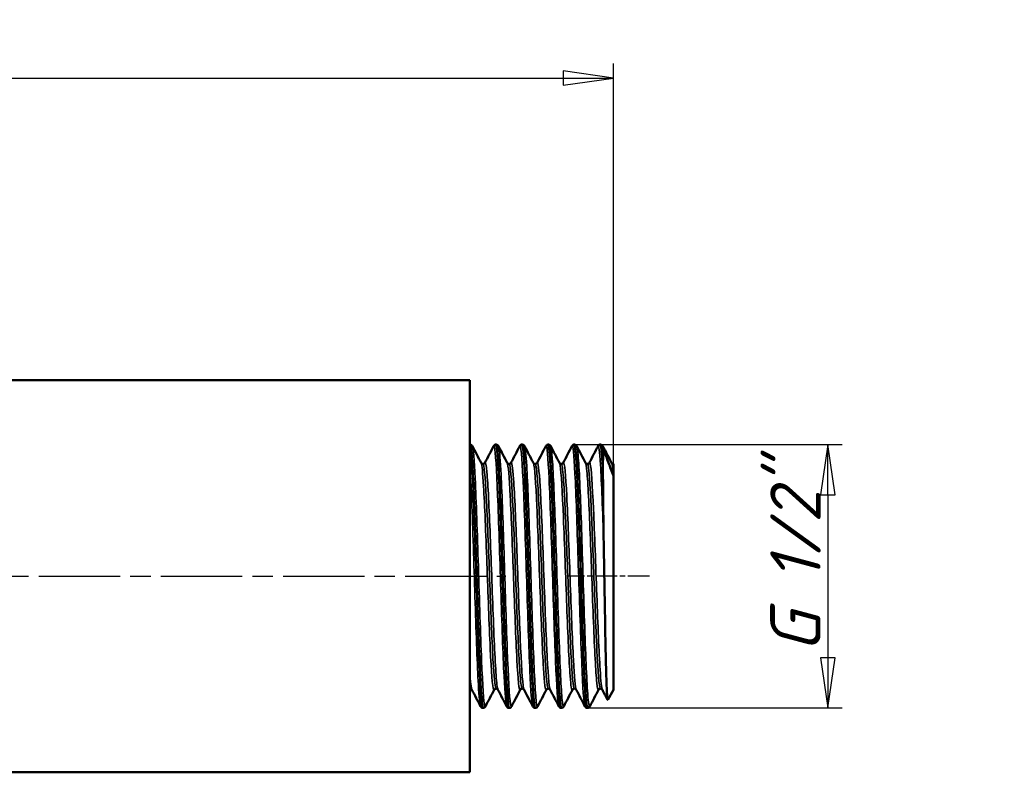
# Model space of a CAD drawing. Header units: millimetres. Extents: x -134 to 549, y -69 to 356.
# Tile 7 of 10: x 69 to 137, y 204 to 256. Entities that reach past the tile are written whole.
import ezdxf

# ---------------------------------------------------------------- set-up
doc = ezdxf.new("R2010")
doc.units = ezdxf.units.MM
doc.linetypes.add('CHAIN', pattern=[0.7087, 0.4724, -0.0591, 0.1181, -0.0591])
for name, color, linetype, lineweight in [('Видимые тонкие (ГОСТ)', 7, 'Continuous', 35), ('Видимый контур (ГОСТ)', 7, 'Continuous', 50), ('Осевая линия (ГОСТ)', 7, 'Continuous', 25), ('Размер (ГОСТ)', 7, 'Continuous', 25)]:
    doc.layers.add(name, color=color, linetype=linetype, lineweight=lineweight)
doc.styles.add('Обычный текст (ГОСТ)', font='GOST Common Italic.ttf')
doc.dimstyles.new('Обычный (ГОСТ)', dxfattribs={"dimtxt": 3.5, "dimasz": 3.5, "dimexe": 1, "dimexo": 0, "dimgap": 0.5, "dimtad": 1, "dimrnd": 1e-08, "dimtxsty": 'Обычный текст (ГОСТ)', "dimblk": 'Filled-1', "dimcen": 0.09, "dimdle": 15, "dimclrd": 256, "dimclre": 256, "dimclrt": 256, "dimazin": 2, "dimtfac": 0.714286, "dimtdec": 3, "dimtmove": 0, "dimatfit": 3, "dimfxl": 1, "dimtolj": 1, "dimlwd": 25, "dimlwe": 25, "dimarcsym": 0})

# ---------------------------------------------------------------- blocks, each defined once
blk = doc.blocks.new('Filled-1')
at = {"color": 0}
for p, q in [((0, 0), (-1, 0.143)), ((-1, 0.143), (-1, -0.143)), ((-1, 0), (0, 0)), ((-1, -0.143), (0, 0))]:
    blk.add_line(p, q, dxfattribs=at)
at = {"color": 0, "flags": 128}
blk.add_lwpolyline([(-1, -0.143), (0, 0), (-1, 0.143), (-1, -0.143)], dxfattribs=at)
at = {"color": 0}
blk.add_solid([(-1, -0.143), (0, 0), (-1, 0.143), (-1, -0.143)], dxfattribs=at)
blk = doc.blocks.new('*D8')
at = {"layer": 'Defpoints', "color": 0, "linetype": 'Continuous', "transparency": 16777216}
for p in [(109.844, 252.213), (29.844, 231.171), (109.844, 224.516)]:
    blk.add_point(p, dxfattribs=at)
at = {"layer": 'Размер (ГОСТ)', "linetype": 'Continuous', "lineweight": 25, "transparency": 16777216}
for p, q in [((29.844, 231.171), (29.844, 253.213)), ((109.844, 224.516), (109.844, 253.213)), ((33.344, 252.213), (106.344, 252.213))]:
    blk.add_line(p, q, dxfattribs=at)
at = {"layer": 'Размер (ГОСТ)', "linetype": 'Continuous', "lineweight": 25, "transparency": 16777216, "xscale": 3.5, "yscale": 3.5, "zscale": 3.5, "rotation": 180}
blk.add_blockref('Filled-1', (29.844, 252.213), dxfattribs=at)
at = {"layer": 'Размер (ГОСТ)', "linetype": 'Continuous', "lineweight": 25, "transparency": 16777216, "xscale": 3.5, "yscale": 3.5, "zscale": 3.5}
blk.add_blockref('Filled-1', (109.844, 252.213), dxfattribs=at)
at = {"layer": 'Размер (ГОСТ)', "linetype": 'Continuous', "lineweight": 25, "transparency": 16777216, "insert": (42.473, 256.213), "char_height": 3.5, "attachment_point": 1, "style": 'Обычный текст (ГОСТ)'}
blk.add_mtext('\\A1;80', dxfattribs=at)
blk = doc.blocks.new('*D11')
at = {"layer": 'Defpoints', "color": 0, "linetype": 'Continuous', "transparency": 16777216}
for p in [(107.128, 226.691), (108.018, 208.351), (124.758, 208.351)]:
    blk.add_point(p, dxfattribs=at)
at = {"layer": 'Размер (ГОСТ)', "linetype": 'Continuous', "lineweight": 25, "transparency": 16777216}
for p, q in [((107.128, 226.691), (125.758, 226.691)), ((124.758, 223.191), (124.758, 211.851)), ((108.018, 208.351), (125.758, 208.351))]:
    blk.add_line(p, q, dxfattribs=at)
at = {"layer": 'Размер (ГОСТ)', "linetype": 'Continuous', "lineweight": 25, "transparency": 16777216, "xscale": 3.5, "yscale": 3.5, "zscale": 3.5}
for p, rotation in [((124.758, 226.691), 90), ((124.758, 208.351), 270)]:
    blk.add_blockref('Filled-1', p, dxfattribs=dict(at, rotation=rotation))
at = {"layer": 'Размер (ГОСТ)', "linetype": 'Continuous', "lineweight": 25, "transparency": 16777216, "insert": (120.755, 210.078), "char_height": 3.5, "attachment_point": 1, "rotation": 90, "style": 'Обычный текст (ГОСТ)'}
blk.add_mtext('\\A1; \\fGOST Common|b0|i1;\\H3.5000;G 1/2"', dxfattribs=at)

msp = doc.modelspace()

# ---------------------------------------------------------------- linework, layer by layer
at = {"layer": 'Видимые тонкие (ГОСТ)'}
for points, knots in [([(100.932, 208.463), (100.917, 208.432), (100.901, 208.44), (100.886, 208.488), (100.811, 208.72), (100.737, 209.885), (100.663, 211.665), (100.588, 213.459), (100.514, 215.858), (100.439, 218.199), (100.364, 220.527), (100.29, 222.77), (100.216, 224.318), (100.152, 225.649), (100.088, 226.451), (100.024, 226.58)], [31.35484, 31.35484, 31.35484, 31.35484, 31.515579, 31.515579, 31.515579, 32.285627, 32.285627, 32.285627, 33.061517, 33.061517, 33.061517, 33.832766, 33.832766, 33.832766, 34.496433, 34.496433, 34.496433, 34.496433]), ([(102.409, 208.463), (102.347, 208.587), (102.286, 209.324), (102.225, 210.557), (102.151, 212.054), (102.076, 214.265), (102.002, 216.587), (101.928, 218.905), (101.854, 221.307), (101.779, 223.139), (101.705, 224.968), (101.631, 226.207), (101.557, 226.518), (101.538, 226.597), (101.519, 226.616), (101.501, 226.578)], [31.477013, 31.477013, 31.477013, 31.477013, 32.112337, 32.112337, 32.112337, 32.883589, 32.883589, 32.883589, 33.653923, 33.653923, 33.653923, 34.423433, 34.423433, 34.423433, 34.618605, 34.618605, 34.618605, 34.618605]), ([(102.748, 208.467), (102.723, 208.416), (102.697, 208.468), (102.672, 208.63), (102.597, 209.102), (102.523, 210.5), (102.448, 212.439), (102.374, 214.375), (102.299, 216.829), (102.225, 219.129), (102.151, 221.426), (102.076, 223.543), (102.002, 224.902), (101.948, 225.889), (101.894, 226.468), (101.84, 226.577)], [25.071655, 25.071655, 25.071655, 25.071655, 25.335949, 25.335949, 25.335949, 26.109322, 26.109322, 26.109322, 26.881587, 26.881587, 26.881587, 27.65284, 27.65284, 27.65284, 28.213248, 28.213248, 28.213248, 28.213248]), ([(104.225, 208.461), (104.158, 208.595), (104.09, 209.481), (104.023, 210.935), (103.949, 212.538), (103.875, 214.814), (103.8, 217.142), (103.726, 219.469), (103.652, 221.822), (103.578, 223.561), (103.5, 225.385), (103.422, 226.507), (103.345, 226.594), (103.335, 226.604), (103.326, 226.6), (103.317, 226.581)], [25.193827, 25.193827, 25.193827, 25.193827, 25.891733, 25.891733, 25.891733, 26.661803, 26.661803, 26.661803, 27.431463, 27.431463, 27.431463, 28.238953, 28.238953, 28.238953, 28.33542, 28.33542, 28.33542, 28.33542]), ([(104.564, 208.468), (104.532, 208.405), (104.5, 208.505), (104.469, 208.772), (104.394, 209.394), (104.32, 210.92), (104.246, 212.933), (104.172, 214.945), (104.097, 217.42), (104.023, 219.685), (103.949, 221.948), (103.875, 223.974), (103.8, 225.212), (103.752, 226.014), (103.704, 226.48), (103.656, 226.576)], [18.78847, 18.78847, 18.78847, 18.78847, 19.119522, 19.119522, 19.119522, 19.890481, 19.890481, 19.890481, 20.660984, 20.660984, 20.660984, 21.431053, 21.431053, 21.431053, 21.930062, 21.930062, 21.930062, 21.930062]), ([(106.041, 208.46), (106.038, 208.465), (106.035, 208.471), (106.033, 208.479), (105.958, 208.688), (105.883, 209.843), (105.809, 211.626), (105.734, 213.408), (105.66, 215.796), (105.585, 218.133), (105.51, 220.469), (105.436, 222.727), (105.361, 224.288), (105.287, 225.847), (105.212, 226.692), (105.138, 226.591), (105.136, 226.588), (105.135, 226.586), (105.133, 226.582)], [18.910642, 18.910642, 18.910642, 18.910642, 18.938797, 18.938797, 18.938797, 19.713615, 19.713615, 19.713615, 20.487809, 20.487809, 20.487809, 21.261404, 21.261404, 21.261404, 22.034423, 22.034423, 22.034423, 22.052235, 22.052235, 22.052235, 22.052235]), ([(106.38, 208.468), (106.339, 208.391), (106.298, 208.582), (106.257, 209.045), (106.182, 209.885), (106.107, 211.61), (106.033, 213.744), (105.958, 215.876), (105.883, 218.391), (105.809, 220.597), (105.734, 222.801), (105.66, 224.671), (105.585, 225.692), (105.547, 226.206), (105.51, 226.502), (105.472, 226.574)], [12.505284, 12.505284, 12.505284, 12.505284, 12.932582, 12.932582, 12.932582, 13.708048, 13.708048, 13.708048, 14.482866, 14.482866, 14.482866, 15.25706, 15.25706, 15.25706, 15.646877, 15.646877, 15.646877, 15.646877]), ([(107.857, 208.462), (107.847, 208.48), (107.837, 208.516), (107.826, 208.569), (107.752, 208.956), (107.678, 210.266), (107.604, 212.142), (107.53, 214.018), (107.456, 216.439), (107.381, 218.746), (107.307, 221.053), (107.233, 223.22), (107.159, 224.659), (107.089, 226.019), (107.019, 226.71), (106.949, 226.582)], [12.627457, 12.627457, 12.627457, 12.627457, 12.733293, 12.733293, 12.733293, 13.503015, 13.503015, 13.503015, 14.272539, 14.272539, 14.272539, 15.041871, 15.041871, 15.041871, 15.76905, 15.76905, 15.76905, 15.76905]), ([(108.196, 208.466), (108.147, 208.376), (108.098, 208.673), (108.049, 209.344), (107.975, 210.357), (107.901, 212.209), (107.826, 214.396), (107.752, 216.583), (107.678, 219.08), (107.604, 221.209), (107.53, 223.336), (107.456, 225.071), (107.381, 225.942), (107.35, 226.306), (107.319, 226.517), (107.288, 226.575)], [6.222099, 6.222099, 6.222099, 6.222099, 6.732618, 6.732618, 6.732618, 7.502544, 7.502544, 7.502544, 8.272266, 8.272266, 8.272266, 9.04179, 9.04179, 9.04179, 9.363692, 9.363692, 9.363692, 9.363692]), ([(109.163, 219.824), (109.088, 222.081), (109.014, 224.086), (108.94, 225.292), (108.881, 226.238), (108.823, 226.684), (108.765, 226.579)], [8.11048, 8.11048, 8.11048, 8.11048, 8.881511, 8.881511, 8.881511, 9.485864, 9.485864, 9.485864, 9.485864]), ([(100.593, 208.466), (100.541, 208.569), (100.49, 209.094), (100.439, 209.994), (100.364, 211.298), (100.29, 213.376), (100.216, 215.661), (100.141, 217.954), (100.067, 220.428), (99.992, 222.403), (99.943, 223.713), (99.893, 224.803), (99.844, 225.534)], [37.760198, 37.760198, 37.760198, 37.760198, 38.292266, 38.292266, 38.292266, 39.063515, 39.063515, 39.063515, 39.837683, 39.837683, 39.837683, 40.351315, 40.351315, 40.351315, 40.351315]), ([(101.801, 209.63), (101.778, 209.672), (101.755, 209.79), (101.732, 209.985), (101.653, 210.645), (101.574, 212.18), (101.496, 214.127), (101.418, 216.041), (101.341, 218.326), (101.264, 220.31), (101.186, 222.286), (101.109, 223.937), (101.032, 224.78), (100.986, 225.286), (100.94, 225.497), (100.893, 225.411)], [31.48595, 31.48595, 31.48595, 31.48595, 31.727118, 31.727118, 31.727118, 32.543606, 32.543606, 32.543606, 33.346681, 33.346681, 33.346681, 34.147049, 34.147049, 34.147049, 34.627542, 34.627542, 34.627542, 34.627542]), ([(103.617, 209.626), (103.607, 209.646), (103.596, 209.682), (103.585, 209.736), (103.507, 210.123), (103.429, 211.4), (103.351, 213.186), (103.274, 214.963), (103.196, 217.218), (103.119, 219.287), (103.041, 221.352), (102.964, 223.205), (102.887, 224.299), (102.827, 225.135), (102.768, 225.521), (102.709, 225.414)], [25.202764, 25.202764, 25.202764, 25.202764, 25.315107, 25.315107, 25.315107, 26.124102, 26.124102, 26.124102, 26.9285, 26.9285, 26.9285, 27.731394, 27.731394, 27.731394, 28.344357, 28.344357, 28.344357, 28.344357]), ([(105.434, 209.624), (105.433, 209.626), (105.432, 209.628), (105.431, 209.63), (105.354, 209.798), (105.277, 210.85), (105.199, 212.477), (105.122, 214.103), (105.045, 216.282), (104.968, 218.38), (104.891, 220.476), (104.814, 222.462), (104.737, 223.76), (104.667, 224.951), (104.596, 225.548), (104.525, 225.417)], [18.919579, 18.919579, 18.919579, 18.919579, 18.929386, 18.929386, 18.929386, 19.729508, 19.729508, 19.729508, 20.529033, 20.529033, 20.529033, 21.327987, 21.327987, 21.327987, 22.061172, 22.061172, 22.061172, 22.061172]), ([(107.25, 209.627), (107.185, 209.758), (107.12, 210.49), (107.055, 211.692), (106.978, 213.129), (106.9, 215.219), (106.822, 217.342), (106.745, 219.464), (106.667, 221.592), (106.59, 223.098), (106.512, 224.603), (106.435, 225.467), (106.358, 225.437), (106.352, 225.435), (106.347, 225.428), (106.342, 225.418)], [12.636394, 12.636394, 12.636394, 12.636394, 13.309524, 13.309524, 13.309524, 14.114591, 14.114591, 14.114591, 14.918868, 14.918868, 14.918868, 15.722384, 15.722384, 15.722384, 15.777986, 15.777986, 15.777986, 15.777986]), ([(109.066, 209.63), (109.014, 209.734), (108.962, 210.211), (108.91, 211.021), (108.834, 212.222), (108.757, 214.139), (108.68, 216.215), (108.603, 218.291), (108.526, 220.498), (108.449, 222.196), (108.373, 223.893), (108.296, 225.06), (108.219, 225.358), (108.199, 225.437), (108.178, 225.454), (108.158, 225.413)], [6.353209, 6.353209, 6.353209, 6.353209, 6.890657, 6.890657, 6.890657, 7.688268, 7.688268, 7.688268, 8.485636, 8.485636, 8.485636, 9.282769, 9.282769, 9.282769, 9.494801, 9.494801, 9.494801, 9.494801]), ([(101.539, 209.627), (101.525, 209.598), (101.51, 209.598), (101.496, 209.631), (101.418, 209.804), (101.341, 210.866), (101.264, 212.505), (101.186, 214.139), (101.109, 216.325), (101.032, 218.423), (100.955, 220.515), (100.878, 222.493), (100.801, 223.782), (100.745, 224.733), (100.688, 225.297), (100.631, 225.412)], [31.345903, 31.345903, 31.345903, 31.345903, 31.497447, 31.497447, 31.497447, 32.300522, 32.300522, 32.300522, 33.10089, 33.10089, 33.10089, 33.898983, 33.898983, 33.898983, 34.487496, 34.487496, 34.487496, 34.487496]), ([(101.67, 209.7), (101.609, 209.707), (101.547, 210.248), (101.485, 211.246), (101.408, 212.5), (101.33, 214.459), (101.253, 216.543), (101.175, 218.62), (101.098, 220.793), (101.021, 222.425), (100.943, 224.051), (100.866, 225.118), (100.789, 225.312), (100.78, 225.334), (100.771, 225.345), (100.762, 225.344)], [31.415927, 31.415927, 31.415927, 31.415927, 32.056104, 32.056104, 32.056104, 32.861394, 32.861394, 32.861394, 33.663981, 33.663981, 33.663981, 34.464299, 34.464299, 34.464299, 34.557519, 34.557519, 34.557519, 34.557519]), ([(103.356, 209.624), (103.354, 209.621), (103.353, 209.619), (103.351, 209.617), (103.274, 209.5), (103.196, 210.28), (103.119, 211.727), (103.041, 213.17), (102.964, 215.258), (102.887, 217.376), (102.809, 219.491), (102.732, 221.608), (102.655, 223.107), (102.586, 224.448), (102.517, 225.279), (102.447, 225.417)], [25.062718, 25.062718, 25.062718, 25.062718, 25.077943, 25.077943, 25.077943, 25.882342, 25.882342, 25.882342, 26.685236, 26.685236, 26.685236, 27.486736, 27.486736, 27.486736, 28.204311, 28.204311, 28.204311, 28.204311]), ([(103.486, 209.704), (103.439, 209.707), (103.391, 210.02), (103.344, 210.628), (103.266, 211.624), (103.189, 213.398), (103.111, 215.425), (103.033, 217.449), (102.956, 219.696), (102.878, 221.504), (102.801, 223.308), (102.723, 224.65), (102.646, 225.134), (102.623, 225.275), (102.601, 225.342), (102.578, 225.34)], [25.132741, 25.132741, 25.132741, 25.132741, 25.625663, 25.625663, 25.625663, 26.432361, 26.432361, 26.432361, 27.23755, 27.23755, 27.23755, 28.04134, 28.04134, 28.04134, 28.274334, 28.274334, 28.274334, 28.274334]), ([(105.172, 209.626), (105.104, 209.502), (105.036, 210.042), (104.968, 211.14), (104.891, 212.388), (104.814, 214.34), (104.737, 216.428), (104.66, 218.515), (104.584, 220.71), (104.507, 222.374), (104.43, 224.038), (104.353, 225.15), (104.276, 225.387), (104.272, 225.4), (104.268, 225.41), (104.264, 225.418)], [18.779533, 18.779533, 18.779533, 18.779533, 19.482874, 19.482874, 19.482874, 20.281828, 20.281828, 20.281828, 21.080237, 21.080237, 21.080237, 21.878127, 21.878127, 21.878127, 21.921125, 21.921125, 21.921125, 21.921125]), ([(105.303, 209.705), (105.267, 209.704), (105.232, 209.873), (105.197, 210.215), (105.12, 210.963), (105.042, 212.529), (104.965, 214.452), (104.888, 216.375), (104.811, 218.63), (104.733, 220.556), (104.656, 222.481), (104.579, 224.053), (104.502, 224.811), (104.466, 225.164), (104.43, 225.338), (104.395, 225.338)], [18.849556, 18.849556, 18.849556, 18.849556, 19.215509, 19.215509, 19.215509, 20.01736, 20.01736, 20.01736, 20.818638, 20.818638, 20.818638, 21.619368, 21.619368, 21.619368, 21.991149, 21.991149, 21.991149, 21.991149]), ([(106.988, 209.63), (106.933, 209.53), (106.877, 209.855), (106.822, 210.582), (106.745, 211.603), (106.667, 213.403), (106.59, 215.452), (106.512, 217.498), (106.435, 219.765), (106.358, 221.585), (106.28, 223.403), (106.203, 224.75), (106.126, 225.231), (106.11, 225.326), (106.095, 225.387), (106.08, 225.415)], [12.496347, 12.496347, 12.496347, 12.496347, 13.068432, 13.068432, 13.068432, 13.872709, 13.872709, 13.872709, 14.676225, 14.676225, 14.676225, 15.479007, 15.479007, 15.479007, 15.63794, 15.63794, 15.63794, 15.63794]), ([(107.119, 209.701), (107.098, 209.699), (107.078, 209.754), (107.058, 209.869), (106.98, 210.309), (106.902, 211.619), (106.824, 213.411), (106.747, 215.202), (106.669, 217.448), (106.591, 219.485), (106.514, 221.519), (106.436, 223.317), (106.358, 224.345), (106.309, 224.998), (106.26, 225.335), (106.211, 225.339)], [12.566371, 12.566371, 12.566371, 12.566371, 12.776774, 12.776774, 12.776774, 13.584201, 13.584201, 13.584201, 14.390832, 14.390832, 14.390832, 15.196698, 15.196698, 15.196698, 15.707963, 15.707963, 15.707963, 15.707963]), ([(108.804, 209.632), (108.762, 209.554), (108.721, 209.712), (108.68, 210.109), (108.603, 210.848), (108.526, 212.407), (108.449, 214.333), (108.373, 216.258), (108.296, 218.525), (108.219, 220.477), (108.142, 222.428), (108.065, 224.037), (107.989, 224.839), (107.958, 225.163), (107.927, 225.353), (107.896, 225.411)], [6.213162, 6.213162, 6.213162, 6.213162, 6.642109, 6.642109, 6.642109, 7.439477, 7.439477, 7.439477, 8.236611, 8.236611, 8.236611, 9.033514, 9.033514, 9.033514, 9.354755, 9.354755, 9.354755, 9.354755]), ([(108.935, 209.697), (108.929, 209.697), (108.924, 209.701), (108.918, 209.71), (108.841, 209.83), (108.764, 210.825), (108.687, 212.404), (108.61, 213.982), (108.533, 216.122), (108.456, 218.2), (108.379, 220.277), (108.302, 222.265), (108.225, 223.583), (108.159, 224.712), (108.093, 225.338), (108.027, 225.344)], [6.283185, 6.283185, 6.283185, 6.283185, 6.341162, 6.341162, 6.341162, 7.141109, 7.141109, 7.141109, 7.940812, 7.940812, 7.940812, 8.740278, 8.740278, 8.740278, 9.424778, 9.424778, 9.424778, 9.424778]), ([(99.985, 209.632), (99.947, 209.706), (99.909, 209.982), (99.87, 210.456), (99.861, 210.566), (99.852, 210.685), (99.844, 210.813)], [37.769135, 37.769135, 37.769135, 37.769135, 38.1672649, 38.1672649, 38.1672649, 38.2590195, 38.2590195, 38.2590195, 38.2590195])]:
    msp.add_open_spline(points, degree=3, knots=knots, dxfattribs=at)
for points in [[(109.163, 226.29), (109.143, 226.447), (109.124, 226.543), (109.105, 226.577)], [(109.833, 224.506), (109.793, 225.028), (109.752, 225.332), (109.712, 225.41)], [(109.844, 225.346), (109.843, 225.346), (109.843, 225.346), (109.843, 225.346)], [(99.854, 209.697), (99.851, 209.697), (99.847, 209.698), (99.844, 209.702)]]:
    msp.add_open_spline(points, degree=3, dxfattribs=at)
at = {"layer": 'Видимый контур (ГОСТ)'}
for p, q in [((29.844, 231.171), (99.844, 231.171)), ((99.844, 203.871), (99.844, 231.171)), ((99.844, 226.691), (99.845, 226.691)), ((99.846, 226.691), (99.863, 226.691)), ((101.662, 226.691), (101.679, 226.691)), ((103.478, 226.691), (103.495, 226.691)), ((105.294, 226.691), (105.311, 226.691)), ((107.11, 226.691), (107.127, 226.691)), ((108.926, 226.691), (108.943, 226.691)), ((109.11, 225.212), (109.11, 224.906)), ((109.843, 225.346), (109.844, 225.346)), ((109.844, 225.346), (109.844, 225.346)), ((109.844, 225.346), (109.844, 224.495)), ((109.844, 209.623), (109.844, 224.495)), ((109.844, 209.623), (109.44, 208.924)), ((100.754, 208.351), (100.771, 208.351)), ((102.57, 208.351), (102.587, 208.351)), ((104.386, 208.351), (104.403, 208.351)), ((106.202, 208.351), (106.219, 208.351)), ((108.018, 208.351), (108.035, 208.351)), ((29.844, 203.871), (99.844, 203.871))]:
    msp.add_line(p, q, dxfattribs=at)
for points, knots in [([(99.845, 226.691), (99.919, 226.694), (99.992, 225.767), (100.066, 224.158), (100.14, 222.536), (100.214, 220.239), (100.288, 217.891), (100.362, 215.544), (100.436, 213.172), (100.51, 211.418), (100.584, 209.666), (100.658, 208.551), (100.732, 208.377), (100.74, 208.36), (100.747, 208.352), (100.754, 208.352)], [-40.842108, -40.842108, -40.842108, -40.842108, -40.079115, -40.079115, -40.079115, -39.310302, -39.310302, -39.310302, -38.541713, -38.541713, -38.541713, -37.773343, -37.773343, -37.773343, -37.699112, -37.699112, -37.699112, -37.699112]), ([(100.771, 208.359), (100.726, 208.36), (100.681, 208.691), (100.635, 209.339), (100.561, 210.406), (100.486, 212.32), (100.412, 214.557), (100.338, 216.781), (100.264, 219.298), (100.19, 221.424), (100.115, 223.557), (100.041, 225.273), (99.967, 226.103), (99.932, 226.491), (99.897, 226.69), (99.863, 226.691)], [31.414523, 31.414523, 31.414523, 31.414523, 31.88427, 31.88427, 31.88427, 32.657563, 32.657563, 32.657563, 33.426426, 33.426426, 33.426426, 34.197557, 34.197557, 34.197557, 34.557519, 34.557519, 34.557519, 34.557519]), ([(99.863, 226.691), (99.9, 226.689), (99.934, 226.675), (99.979, 226.645), (99.993, 226.629), (100.012, 226.603), (100.019, 226.592), (100.024, 226.582)], [0, 0, 0, 0, 0.02086898, 0.02086898, 0.04037878, 0.04037878, 0.0581412, 0.0581412, 0.0581412, 0.0581412]), ([(101.501, 226.582), (101.509, 226.598), (101.52, 226.617), (101.553, 226.65), (101.569, 226.662), (101.609, 226.682), (101.635, 226.69), (101.661, 226.691)], [0, 0, 0, 0, 0.02826109, 0.02826109, 0.04295276, 0.04295276, 0.05817027, 0.05817027, 0.05817027, 0.05817027]), ([(101.661, 226.688), (101.722, 226.684), (101.782, 226.082), (101.842, 224.968), (101.918, 223.567), (101.993, 221.371), (102.069, 219.001), (102.144, 216.662), (102.218, 214.181), (102.293, 212.243), (102.368, 210.306), (102.442, 208.934), (102.517, 208.504), (102.535, 208.403), (102.552, 208.354), (102.57, 208.356)], [-34.558923, -34.558923, -34.558923, -34.558923, -33.934571, -33.934571, -33.934571, -33.148811, -33.148811, -33.148811, -32.373348, -32.373348, -32.373348, -31.598601, -31.598601, -31.598601, -31.415927, -31.415927, -31.415927, -31.415927]), ([(101.679, 226.691), (101.716, 226.689), (101.75, 226.675), (101.795, 226.645), (101.809, 226.629), (101.829, 226.603), (101.835, 226.592), (101.84, 226.582)], [0, 0, 0, 0, 0.02086898, 0.02086898, 0.04037878, 0.04037878, 0.0581412, 0.0581412, 0.0581412, 0.0581412]), ([(102.587, 208.356), (102.53, 208.359), (102.473, 208.9), (102.416, 209.914), (102.341, 211.228), (102.267, 213.322), (102.193, 215.625), (102.119, 217.926), (102.045, 220.409), (101.971, 222.399), (101.897, 224.388), (101.823, 225.863), (101.749, 226.425), (101.725, 226.601), (101.702, 226.687), (101.679, 226.685)], [25.131338, 25.131338, 25.131338, 25.131338, 25.725128, 25.725128, 25.725128, 26.495305, 26.495305, 26.495305, 27.264487, 27.264487, 27.264487, 28.03277, 28.03277, 28.03277, 28.274334, 28.274334, 28.274334, 28.274334]), ([(103.317, 226.582), (103.325, 226.598), (103.336, 226.617), (103.37, 226.65), (103.385, 226.662), (103.425, 226.682), (103.451, 226.69), (103.478, 226.691)], [0, 0, 0, 0, 0.02826109, 0.02826109, 0.04295276, 0.04295276, 0.05817027, 0.05817027, 0.05817027, 0.05817027]), ([(103.478, 226.685), (103.53, 226.682), (103.582, 226.238), (103.634, 225.388), (103.708, 224.177), (103.783, 222.158), (103.857, 219.88), (103.931, 217.605), (104.005, 215.098), (104.079, 213.043), (104.154, 210.989), (104.228, 209.41), (104.302, 208.736), (104.33, 208.481), (104.358, 208.357), (104.386, 208.359)], [-28.275738, -28.275738, -28.275738, -28.275738, -27.734717, -27.734717, -27.734717, -26.96374, -26.96374, -26.96374, -26.193306, -26.193306, -26.193306, -25.423393, -25.423393, -25.423393, -25.132741, -25.132741, -25.132741, -25.132741]), ([(103.495, 226.691), (103.532, 226.689), (103.566, 226.675), (103.611, 226.645), (103.625, 226.629), (103.645, 226.603), (103.651, 226.592), (103.656, 226.582)], [0, 0, 0, 0, 0.02086898, 0.02086898, 0.04037878, 0.04037878, 0.0581412, 0.0581412, 0.0581412, 0.0581412]), ([(104.403, 208.353), (104.338, 208.356), (104.272, 209.08), (104.207, 210.387), (104.133, 211.863), (104.059, 214.066), (103.985, 216.397), (103.911, 218.727), (103.837, 221.159), (103.763, 223.035), (103.689, 224.91), (103.615, 226.208), (103.541, 226.577), (103.525, 226.653), (103.51, 226.689), (103.495, 226.687)], [18.848152, 18.848152, 18.848152, 18.848152, 19.528934, 19.528934, 19.528934, 20.297428, 20.297428, 20.297428, 21.065496, 21.065496, 21.065496, 21.833159, 21.833159, 21.833159, 21.991149, 21.991149, 21.991149, 21.991149]), ([(105.133, 226.582), (105.141, 226.598), (105.152, 226.617), (105.186, 226.65), (105.201, 226.662), (105.241, 226.682), (105.267, 226.69), (105.294, 226.691)], [0, 0, 0, 0, 0.02826109, 0.02826109, 0.04295276, 0.04295276, 0.05817027, 0.05817027, 0.05817027, 0.05817027]), ([(105.294, 226.683), (105.333, 226.684), (105.373, 226.432), (105.413, 225.93), (105.49, 224.955), (105.567, 223.046), (105.644, 220.76), (105.718, 218.544), (105.793, 216.001), (105.868, 213.832), (105.942, 211.667), (106.017, 209.9), (106.091, 209.016), (106.128, 208.578), (106.165, 208.36), (106.202, 208.36)], [-21.992552, -21.992552, -21.992552, -21.992552, -21.580807, -21.580807, -21.580807, -20.781397, -20.781397, -20.781397, -20.006284, -20.006284, -20.006284, -19.232553, -19.232553, -19.232553, -18.849556, -18.849556, -18.849556, -18.849556]), ([(106.22, 208.351), (106.217, 208.351), (106.215, 208.352), (106.212, 208.354), (106.138, 208.408), (106.063, 209.419), (105.989, 211.109), (105.914, 212.798), (105.84, 215.144), (105.766, 217.506), (105.691, 219.867), (105.617, 222.215), (105.542, 223.908), (105.468, 225.6), (105.394, 226.619), (105.319, 226.687), (105.317, 226.69), (105.314, 226.691), (105.311, 226.691)], [12.564967, 12.564967, 12.564967, 12.564967, 12.589424, 12.589424, 12.589424, 13.362816, 13.362816, 13.362816, 14.135569, 14.135569, 14.135569, 14.907705, 14.907705, 14.907705, 15.67925, 15.67925, 15.67925, 15.707963, 15.707963, 15.707963, 15.707963]), ([(105.311, 226.691), (105.348, 226.689), (105.382, 226.675), (105.427, 226.645), (105.441, 226.629), (105.461, 226.603), (105.467, 226.592), (105.472, 226.582)], [0, 0, 0, 0, 0.02086898, 0.02086898, 0.04037878, 0.04037878, 0.0581412, 0.0581412, 0.0581412, 0.0581412]), ([(106.949, 226.582), (106.957, 226.598), (106.968, 226.617), (107.002, 226.65), (107.017, 226.662), (107.057, 226.682), (107.083, 226.69), (107.11, 226.691)], [0, 0, 0, 0, 0.02826109, 0.02826109, 0.04295276, 0.04295276, 0.05817027, 0.05817027, 0.05817027, 0.05817027]), ([(107.11, 226.683), (107.141, 226.686), (107.173, 226.528), (107.205, 226.206), (107.279, 225.453), (107.353, 223.812), (107.426, 221.727), (107.501, 219.624), (107.576, 217.092), (107.65, 214.829), (107.725, 212.574), (107.799, 210.611), (107.873, 209.478), (107.922, 208.743), (107.97, 208.362), (108.018, 208.358)], [-15.709367, -15.709367, -15.709367, -15.709367, -15.381197, -15.381197, -15.381197, -14.613723, -14.613723, -14.613723, -13.839235, -13.839235, -13.839235, -13.067326, -13.067326, -13.067326, -12.566371, -12.566371, -12.566371, -12.566371]), ([(108.036, 208.354), (108.023, 208.352), (108.011, 208.375), (107.999, 208.424), (107.925, 208.718), (107.851, 209.946), (107.777, 211.775), (107.703, 213.604), (107.629, 216.013), (107.555, 218.35), (107.481, 220.686), (107.407, 222.925), (107.333, 224.459), (107.265, 225.883), (107.196, 226.686), (107.127, 226.69)], [6.281782, 6.281782, 6.281782, 6.281782, 6.40878, 6.40878, 6.40878, 7.17673, 7.17673, 7.17673, 7.944479, 7.944479, 7.944479, 8.712032, 8.712032, 8.712032, 9.424778, 9.424778, 9.424778, 9.424778]), ([(107.128, 226.691), (107.164, 226.689), (107.198, 226.675), (107.243, 226.645), (107.257, 226.629), (107.277, 226.603), (107.283, 226.592), (107.288, 226.582)], [0, 0, 0, 0, 0.02086898, 0.02086898, 0.04037878, 0.04037878, 0.0581412, 0.0581412, 0.0581412, 0.0581412]), ([(108.765, 226.582), (108.773, 226.598), (108.784, 226.617), (108.818, 226.65), (108.833, 226.662), (108.873, 226.682), (108.899, 226.69), (108.926, 226.691)], [0, 0, 0, 0, 0.02826109, 0.02826109, 0.04295276, 0.04295276, 0.05817027, 0.05817027, 0.05817027, 0.05817027]), ([(108.926, 226.686), (108.946, 226.689), (108.966, 226.625), (108.987, 226.493), (109.028, 226.223), (109.069, 225.678), (109.11, 224.906)], [-9.4261817, -9.4261817, -9.4261817, -9.4261817, -9.2164091, -9.2164091, -9.2164091, -8.7902453, -8.7902453, -8.7902453, -8.7902453]), ([(108.944, 226.691), (108.98, 226.689), (109.014, 226.675), (109.059, 226.645), (109.073, 226.629), (109.093, 226.603), (109.099, 226.592), (109.105, 226.582)], [0, 0, 0, 0, 0.02086898, 0.02086898, 0.04037878, 0.04037878, 0.0581412, 0.0581412, 0.0581412, 0.0581412]), ([(109.11, 225.212), (109.11, 225.602), (109.113, 225.866), (109.126, 226.195), (109.134, 226.272), (109.146, 226.299), (109.149, 226.304), (109.153, 226.304), (109.154, 226.303), (109.156, 226.302), (109.156, 226.301), (109.157, 226.3), (109.157, 226.3), (109.158, 226.299), (109.158, 226.298), (109.159, 226.297), (109.159, 226.297), (109.16, 226.295), (109.161, 226.294), (109.162, 226.292), (109.162, 226.291), (109.163, 226.29)], [-0.08893351, -0.08893351, -0.08893351, -0.08893351, -0.04569084, -0.04569084, -0.00901689, -0.00901689, -0.00327336, -0.00327336, -0.00192966, -0.00192966, -0.00143851, -0.00143851, -0.00118492, -0.00118492, -0.00099563, -0.00099563, -0.00079616, -0.00079616, -0.00050763, -0.00050763, 0, 0, 0, 0]), ([(109.163, 226.29), (109.272, 226.019), (109.384, 225.731), (109.607, 225.133), (109.719, 224.826), (109.833, 224.506)], [-0.2358611, -0.2358611, -0.2358611, -0.2358611, -0.1152134, -0.1152134, 0, 0, 0, 0]), ([(100.631, 225.418), (100.633, 225.414), (100.638, 225.404), (100.664, 225.38), (100.677, 225.369), (100.713, 225.352), (100.738, 225.346), (100.762, 225.346)], [0, 0, 0, 0, 0.02807268, 0.02807268, 0.04282446, 0.04282446, 0.05812256, 0.05812256, 0.05812256, 0.05812256]), ([(100.762, 225.346), (100.798, 225.346), (100.832, 225.36), (100.869, 225.386), (100.879, 225.397), (100.89, 225.411), (100.892, 225.416), (100.893, 225.418)], [0, 0, 0, 0, 0.02209726, 0.02209726, 0.04103133, 0.04103133, 0.05809744, 0.05809744, 0.05809744, 0.05809744]), ([(102.447, 225.418), (102.45, 225.414), (102.454, 225.404), (102.48, 225.38), (102.493, 225.369), (102.529, 225.352), (102.554, 225.346), (102.578, 225.346)], [0, 0, 0, 0, 0.02807268, 0.02807268, 0.04282446, 0.04282446, 0.05812256, 0.05812256, 0.05812256, 0.05812256]), ([(102.578, 225.346), (102.614, 225.346), (102.648, 225.36), (102.685, 225.386), (102.695, 225.397), (102.706, 225.411), (102.708, 225.416), (102.709, 225.418)], [0, 0, 0, 0, 0.02209726, 0.02209726, 0.04103133, 0.04103133, 0.05809744, 0.05809744, 0.05809744, 0.05809744]), ([(104.264, 225.418), (104.266, 225.414), (104.27, 225.404), (104.296, 225.38), (104.309, 225.369), (104.345, 225.352), (104.37, 225.346), (104.395, 225.346)], [0, 0, 0, 0, 0.02807268, 0.02807268, 0.04282446, 0.04282446, 0.05812256, 0.05812256, 0.05812256, 0.05812256]), ([(104.395, 225.346), (104.43, 225.346), (104.464, 225.36), (104.502, 225.386), (104.511, 225.397), (104.522, 225.411), (104.524, 225.416), (104.525, 225.418)], [0, 0, 0, 0, 0.02209726, 0.02209726, 0.04103133, 0.04103133, 0.05809744, 0.05809744, 0.05809744, 0.05809744]), ([(106.08, 225.418), (106.082, 225.414), (106.086, 225.404), (106.112, 225.38), (106.125, 225.369), (106.162, 225.352), (106.186, 225.346), (106.211, 225.346)], [0, 0, 0, 0, 0.02807268, 0.02807268, 0.04282446, 0.04282446, 0.05812256, 0.05812256, 0.05812256, 0.05812256]), ([(106.211, 225.346), (106.246, 225.346), (106.28, 225.36), (106.318, 225.386), (106.327, 225.397), (106.338, 225.411), (106.34, 225.416), (106.342, 225.418)], [0, 0, 0, 0, 0.02209726, 0.02209726, 0.04103133, 0.04103133, 0.05809744, 0.05809744, 0.05809744, 0.05809744]), ([(107.896, 225.418), (107.898, 225.414), (107.902, 225.404), (107.928, 225.38), (107.941, 225.369), (107.978, 225.352), (108.002, 225.346), (108.027, 225.346)], [0, 0, 0, 0, 0.02807268, 0.02807268, 0.04282446, 0.04282446, 0.05812256, 0.05812256, 0.05812256, 0.05812256]), ([(108.027, 225.346), (108.062, 225.346), (108.096, 225.36), (108.134, 225.386), (108.143, 225.397), (108.154, 225.411), (108.156, 225.416), (108.158, 225.418)], [0, 0, 0, 0, 0.02209726, 0.02209726, 0.04103133, 0.04103133, 0.05809744, 0.05809744, 0.05809744, 0.05809744]), ([(109.163, 219.824), (109.145, 220.82), (109.134, 221.769), (109.116, 223.508), (109.111, 224.282), (109.11, 224.906)], [-0.6221508, -0.6221508, -0.6221508, -0.6221508, -0.3153364, -0.3153364, 0, 0, 0, 0]), ([(109.712, 225.418), (109.714, 225.414), (109.718, 225.404), (109.744, 225.38), (109.757, 225.369), (109.794, 225.352), (109.818, 225.346), (109.843, 225.346)], [0, 0, 0, 0, 0.02807268, 0.02807268, 0.04282446, 0.04282446, 0.05812256, 0.05812256, 0.05812256, 0.05812256]), ([(109.833, 224.506), (109.834, 224.505), (109.834, 224.504), (109.835, 224.502), (109.835, 224.501), (109.836, 224.499), (109.836, 224.498), (109.837, 224.497), (109.838, 224.497), (109.838, 224.496), (109.839, 224.495), (109.84, 224.495), (109.841, 224.494), (109.842, 224.494), (109.843, 224.495), (109.844, 224.495)], [-0.43519446, -0.43519446, -0.43519446, -0.43519446, -0.43232989, -0.43232989, -0.42977831, -0.42977831, -0.42799243, -0.42799243, -0.42619717, -0.42619717, -0.42374636, -0.42374636, -0.41953379, -0.41953379, -0.41120945, -0.41120945, -0.41120945, -0.41120945]), ([(109.44, 208.924), (109.427, 208.9), (109.413, 208.982), (109.379, 209.439), (109.36, 209.923), (109.32, 211.268), (109.301, 212.12), (109.261, 214.088), (109.241, 215.187), (109.202, 217.494), (109.182, 218.679), (109.163, 219.824)], [-1.622008, -1.622008, -1.622008, -1.622008, -1.38705, -1.38705, -1.046166, -1.046166, -0.701363, -0.701363, -0.352641, -0.352641, 0, 0, 0, 0]), ([(99.985, 209.624), (99.983, 209.628), (99.979, 209.638), (99.953, 209.663), (99.94, 209.673), (99.903, 209.69), (99.879, 209.696), (99.854, 209.696)], [0, 0, 0, 0, 0.02807268, 0.02807268, 0.04282446, 0.04282446, 0.05812256, 0.05812256, 0.05812256, 0.05812256]), ([(101.67, 209.696), (101.635, 209.696), (101.601, 209.683), (101.563, 209.657), (101.554, 209.645), (101.543, 209.631), (101.541, 209.626), (101.539, 209.624)], [0, 0, 0, 0, 0.02209726, 0.02209726, 0.04103133, 0.04103133, 0.05809744, 0.05809744, 0.05809744, 0.05809744]), ([(101.801, 209.624), (101.799, 209.628), (101.795, 209.638), (101.769, 209.663), (101.756, 209.673), (101.719, 209.69), (101.695, 209.696), (101.67, 209.696)], [0, 0, 0, 0, 0.02807268, 0.02807268, 0.04282446, 0.04282446, 0.05812256, 0.05812256, 0.05812256, 0.05812256]), ([(103.486, 209.696), (103.451, 209.696), (103.417, 209.683), (103.379, 209.657), (103.37, 209.645), (103.359, 209.631), (103.357, 209.626), (103.356, 209.624)], [0, 0, 0, 0, 0.02209726, 0.02209726, 0.04103133, 0.04103133, 0.05809744, 0.05809744, 0.05809744, 0.05809744]), ([(103.617, 209.624), (103.615, 209.628), (103.611, 209.638), (103.585, 209.663), (103.572, 209.673), (103.536, 209.69), (103.511, 209.696), (103.486, 209.696)], [0, 0, 0, 0, 0.02807268, 0.02807268, 0.04282446, 0.04282446, 0.05812256, 0.05812256, 0.05812256, 0.05812256]), ([(105.303, 209.696), (105.267, 209.696), (105.233, 209.683), (105.196, 209.657), (105.186, 209.645), (105.175, 209.631), (105.173, 209.626), (105.172, 209.624)], [0, 0, 0, 0, 0.02209726, 0.02209726, 0.04103133, 0.04103133, 0.05809744, 0.05809744, 0.05809744, 0.05809744]), ([(105.434, 209.624), (105.431, 209.628), (105.427, 209.638), (105.401, 209.663), (105.388, 209.673), (105.352, 209.69), (105.327, 209.696), (105.303, 209.696)], [0, 0, 0, 0, 0.02807268, 0.02807268, 0.04282446, 0.04282446, 0.05812256, 0.05812256, 0.05812256, 0.05812256]), ([(107.119, 209.696), (107.083, 209.696), (107.049, 209.683), (107.012, 209.657), (107.002, 209.645), (106.991, 209.631), (106.989, 209.626), (106.988, 209.624)], [0, 0, 0, 0, 0.02209726, 0.02209726, 0.04103133, 0.04103133, 0.05809744, 0.05809744, 0.05809744, 0.05809744]), ([(107.25, 209.624), (107.248, 209.628), (107.243, 209.638), (107.217, 209.663), (107.204, 209.673), (107.168, 209.69), (107.143, 209.696), (107.119, 209.696)], [0, 0, 0, 0, 0.02807268, 0.02807268, 0.04282446, 0.04282446, 0.05812256, 0.05812256, 0.05812256, 0.05812256]), ([(108.935, 209.696), (108.899, 209.696), (108.865, 209.683), (108.828, 209.657), (108.818, 209.645), (108.807, 209.631), (108.805, 209.626), (108.804, 209.624)], [0, 0, 0, 0, 0.02209726, 0.02209726, 0.04103133, 0.04103133, 0.05809744, 0.05809744, 0.05809744, 0.05809744]), ([(109.066, 209.624), (109.064, 209.628), (109.059, 209.638), (109.033, 209.663), (109.02, 209.673), (108.984, 209.69), (108.959, 209.696), (108.935, 209.696)], [0, 0, 0, 0, 0.02807268, 0.02807268, 0.04282446, 0.04282446, 0.05812256, 0.05812256, 0.05812256, 0.05812256]), ([(100.753, 208.351), (100.717, 208.353), (100.683, 208.367), (100.638, 208.398), (100.624, 208.413), (100.604, 208.439), (100.598, 208.45), (100.593, 208.46)], [0, 0, 0, 0, 0.02086898, 0.02086898, 0.04037878, 0.04037878, 0.0581412, 0.0581412, 0.0581412, 0.0581412]), ([(100.932, 208.46), (100.924, 208.444), (100.913, 208.425), (100.879, 208.392), (100.864, 208.38), (100.824, 208.36), (100.798, 208.353), (100.771, 208.351)], [0, 0, 0, 0, 0.02826109, 0.02826109, 0.04295276, 0.04295276, 0.05817027, 0.05817027, 0.05817027, 0.05817027]), ([(102.57, 208.351), (102.533, 208.353), (102.499, 208.367), (102.454, 208.398), (102.44, 208.413), (102.42, 208.439), (102.414, 208.45), (102.409, 208.46)], [0, 0, 0, 0, 0.02086898, 0.02086898, 0.04037878, 0.04037878, 0.0581412, 0.0581412, 0.0581412, 0.0581412]), ([(102.748, 208.46), (102.74, 208.444), (102.729, 208.425), (102.695, 208.392), (102.68, 208.38), (102.64, 208.36), (102.614, 208.353), (102.587, 208.351)], [0, 0, 0, 0, 0.02826109, 0.02826109, 0.04295276, 0.04295276, 0.05817027, 0.05817027, 0.05817027, 0.05817027]), ([(104.386, 208.351), (104.349, 208.353), (104.315, 208.367), (104.27, 208.398), (104.256, 208.413), (104.236, 208.439), (104.23, 208.45), (104.225, 208.46)], [0, 0, 0, 0, 0.02086898, 0.02086898, 0.04037878, 0.04037878, 0.0581412, 0.0581412, 0.0581412, 0.0581412]), ([(104.564, 208.46), (104.556, 208.444), (104.545, 208.425), (104.511, 208.392), (104.496, 208.38), (104.456, 208.36), (104.43, 208.353), (104.403, 208.351)], [0, 0, 0, 0, 0.02826109, 0.02826109, 0.04295276, 0.04295276, 0.05817027, 0.05817027, 0.05817027, 0.05817027]), ([(106.202, 208.351), (106.165, 208.353), (106.131, 208.367), (106.086, 208.398), (106.072, 208.413), (106.053, 208.439), (106.046, 208.45), (106.041, 208.46)], [0, 0, 0, 0, 0.02086898, 0.02086898, 0.04037878, 0.04037878, 0.0581412, 0.0581412, 0.0581412, 0.0581412]), ([(106.38, 208.46), (106.372, 208.444), (106.361, 208.425), (106.328, 208.392), (106.312, 208.38), (106.272, 208.36), (106.246, 208.353), (106.22, 208.351)], [0, 0, 0, 0, 0.02826109, 0.02826109, 0.04295276, 0.04295276, 0.05817027, 0.05817027, 0.05817027, 0.05817027]), ([(108.018, 208.351), (107.981, 208.353), (107.947, 208.367), (107.902, 208.398), (107.888, 208.413), (107.869, 208.439), (107.862, 208.45), (107.857, 208.46)], [0, 0, 0, 0, 0.02086898, 0.02086898, 0.04037878, 0.04037878, 0.0581412, 0.0581412, 0.0581412, 0.0581412]), ([(108.196, 208.46), (108.188, 208.444), (108.177, 208.425), (108.144, 208.392), (108.128, 208.38), (108.088, 208.36), (108.062, 208.353), (108.036, 208.351)], [0, 0, 0, 0, 0.02826109, 0.02826109, 0.04295276, 0.04295276, 0.05817027, 0.05817027, 0.05817027, 0.05817027])]:
    msp.add_open_spline(points, degree=3, knots=knots, dxfattribs=at)
for points in [[(100.024, 226.582), (100.226, 226.194), (100.429, 225.806), (100.631, 225.418)], [(100.893, 225.418), (101.096, 225.806), (101.298, 226.194), (101.501, 226.582)], [(101.84, 226.582), (102.043, 226.194), (102.245, 225.806), (102.447, 225.418)], [(102.709, 225.418), (102.912, 225.806), (103.114, 226.194), (103.317, 226.582)], [(103.656, 226.582), (103.859, 226.194), (104.061, 225.806), (104.264, 225.418)], [(104.525, 225.418), (104.728, 225.806), (104.93, 226.194), (105.133, 226.582)], [(105.472, 226.582), (105.675, 226.194), (105.877, 225.806), (106.08, 225.418)], [(106.342, 225.418), (106.544, 225.806), (106.747, 226.194), (106.949, 226.582)], [(107.288, 226.582), (107.491, 226.194), (107.693, 225.806), (107.896, 225.418)], [(108.158, 225.418), (108.36, 225.806), (108.563, 226.194), (108.765, 226.582)], [(109.11, 225.212), (109.054, 226.171), (108.999, 226.68), (108.943, 226.686)], [(109.105, 226.582), (109.307, 226.194), (109.509, 225.806), (109.712, 225.418)], [(99.854, 209.696), (99.851, 209.696), (99.847, 209.696), (99.844, 209.696)], [(100.593, 208.46), (100.39, 208.848), (100.188, 209.236), (99.985, 209.624)], [(101.539, 209.624), (101.337, 209.236), (101.134, 208.848), (100.932, 208.46)], [(102.409, 208.46), (102.206, 208.848), (102.004, 209.236), (101.801, 209.624)], [(103.356, 209.624), (103.153, 209.236), (102.951, 208.848), (102.748, 208.46)], [(104.225, 208.46), (104.022, 208.848), (103.82, 209.236), (103.617, 209.624)], [(105.172, 209.624), (104.969, 209.236), (104.767, 208.848), (104.564, 208.46)], [(106.041, 208.46), (105.838, 208.848), (105.636, 209.236), (105.434, 209.624)], [(106.988, 209.624), (106.785, 209.236), (106.583, 208.848), (106.38, 208.46)], [(107.857, 208.46), (107.655, 208.848), (107.452, 209.236), (107.25, 209.624)], [(108.804, 209.624), (108.601, 209.236), (108.399, 208.848), (108.196, 208.46)], [(109.431, 208.925), (109.309, 209.158), (109.187, 209.391), (109.066, 209.624)]]:
    msp.add_open_spline(points, degree=3, dxfattribs=at)
at = {"layer": 'Осевая линия (ГОСТ)', "linetype": 'CHAIN', "ltscale": 11.993792}
msp.add_line((27.344, 217.521), (102.344, 217.521), dxfattribs=at)
at = {"layer": 'Осевая линия (ГОСТ)', "linetype": 'CHAIN', "ltscale": 3.185248}
msp.add_line((112.344, 217.521), (106.61, 217.521), dxfattribs=at)

# ---------------------------------------------------------------- dimensions: what is measured, and where the dimension line sits
at = {"layer": 'Размер (ГОСТ)', "linetype": 'Continuous', "lineweight": 25}
dim = msp.add_linear_dim(base=(109.844, 252.213), p1=(29.844, 231.171), p2=(109.844, 224.516), angle=180, dimstyle='Обычный (ГОСТ)', override={"dimgap": 0.5, "dimdec": 2, "dimtol": 0, "dimlim": 0, "dimtp": 0, "dimtm": 0, "dimtdec": 3, "dimtofl": 0, "dimatfit": 1}, dxfattribs=at)
dim.commit()
dim.dimension.update_dxf_attribs({"geometry": '*D8', "text_midpoint": (44.844, 252.213), "dimtype": 160})
dim = msp.add_linear_dim(base=(124.758, 208.351), p1=(107.128, 226.691), p2=(108.018, 208.351), angle=90, text=' \\fGOST Common|b0|i1;\\H3.5000;G 1/2"', dimstyle='Обычный (ГОСТ)', override={"dimgap": 0.5, "dimdec": 2, "dimtol": 0, "dimlim": 0, "dimtp": 0, "dimtm": 0, "dimtdec": 3, "dimtofl": 0, "dimatfit": 1}, dxfattribs=at)
dim.commit()
dim.dimension.update_dxf_attribs({"geometry": '*D11', "text_midpoint": (124.758, 217.521), "dimtype": 160})

doc.saveas('drawing.dxf')
